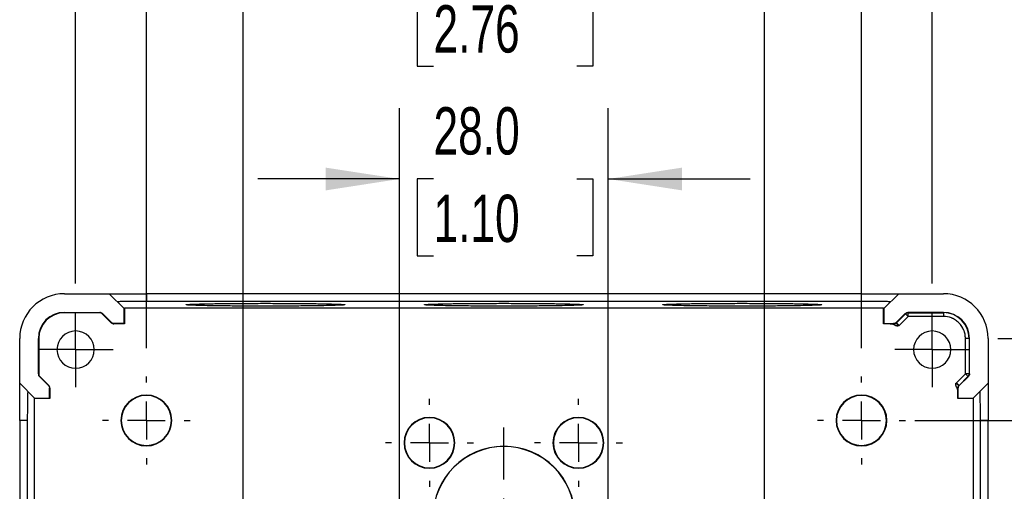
# Model space of a CAD drawing. Header units: millimetres. Extents: x 0 to 838, y 0 to 648.
# Tile 7 of 11: x 499 to 631, y 376 to 439. Entities that reach past the tile are written whole.
import ezdxf

# ---------------------------------------------------------------- set-up
doc = ezdxf.new("R2010")
doc.units = ezdxf.units.MM
doc.header["$LTSCALE"] = 3
doc.linetypes.add('CENTERX2', pattern=[20.32, 12.7, -2.54, 2.54, -2.54])
doc.layers.add('CENTER', color=40, linetype='CENTERX2')
doc.layers.add('DIMENSIONS', color=140, linetype='Continuous', lineweight=25)
doc.styles.add('SLDTEXTSTYLE0', font='TXT', dxfattribs={"width": 0.7})
doc.dimstyles.new('SLDDIMSTYLE0', dxfattribs={"dimtxt": 6.474023, "dimasz": 9.906, "dimexe": 0, "dimexo": 0.0625, "dimgap": 1.618506, "dimtad": 0, "dimtih": 1, "dimtoh": 1, "dimdec": 1, "dimrnd": 1e-09, "dimzin": 4, "dimdsep": 46, "dimtxsty": 'SLDTEXTSTYLE0', "dimsah": 1, "dimcen": 0.09, "dimadec": 0, "dimazin": 1, "dimtfac": 1, "dimtdec": 1, "dimtofl": 0, "dimtmove": 0, "dimatfit": 3, "dimfxl": 0, "dimfrac": 2, "dimtolj": 1, "dimtzin": 12, "dimarcsym": 0})
doc.dimstyles.new('SLDDIMSTYLE1', dxfattribs={"dimtxt": 6.474023, "dimasz": 9.906, "dimexe": 0, "dimexo": 0.0625, "dimgap": 1.618506, "dimtad": 0, "dimtih": 1, "dimtoh": 1, "dimdec": 1, "dimrnd": 1e-09, "dimzin": 12, "dimdsep": 46, "dimtxsty": 'SLDTEXTSTYLE0', "dimsah": 1, "dimcen": 0.09, "dimadec": 0, "dimazin": 3, "dimtfac": 1, "dimtdec": 1, "dimtofl": 0, "dimtmove": 0, "dimatfit": 3, "dimfxl": 0, "dimfrac": 2, "dimtolj": 1, "dimtzin": 12, "dimarcsym": 0})
doc.dimstyles.new('SLDDIMSTYLE3', dxfattribs={"dimtxt": 6.474023, "dimasz": 9.906, "dimexe": 0, "dimexo": 0.0625, "dimgap": 1.618506, "dimtad": 0, "dimtih": 1, "dimtoh": 1, "dimdec": 1, "dimrnd": 1e-09, "dimzin": 4, "dimdsep": 46, "dimtxsty": 'SLDTEXTSTYLE0', "dimsah": 1, "dimcen": 0.09, "dimadec": 0, "dimazin": 1, "dimtfac": 1, "dimtdec": 1, "dimtmove": 0, "dimatfit": 0, "dimfxl": 0, "dimfrac": 2, "dimtolj": 1, "dimtzin": 12, "dimarcsym": 0})

# ---------------------------------------------------------------- blocks, each defined once
blk = doc.blocks.new('_D_17')
at = {"layer": 'DIMENSIONS'}
for p, q in [((549.64, 347.21), (549.64, 427.45)), ((577.64, 347.21), (577.64, 427.45)), ((549.64, 417.93), (530.59, 417.93)), ((554.19, 417.93), (552.01, 417.93)), ((552.01, 417.93), (552.01, 407.64)), ((573.42, 417.93), (575.6, 417.93)), ((575.6, 417.93), (575.6, 407.64)), ((577.64, 417.93), (596.69, 417.93)), ((552.01, 407.64), (554.19, 407.64)), ((575.6, 407.64), (573.42, 407.64))]:
    blk.add_line(p, q, dxfattribs=at)
for points in [[(549.64, 417.93), (539.73, 419.45), (539.73, 416.4)], [(577.64, 417.93), (587.54, 416.4), (587.54, 419.45)]]:
    blk.add_solid(points, dxfattribs=at)
at = {"layer": 'DIMENSIONS', "char_height": 6.35, "attachment_point": 1, "style": 'SLDTEXTSTYLE0'}
for s, insert in [('28.0', (554.19, 427.56)), ('1.10', (554.19, 415.82))]:
    blk.add_mtext(s, dxfattribs=dict(at, insert=insert))
blk = doc.blocks.new('_D_18')
at = {"layer": 'DIMENSIONS'}
for p, q in [((528.64, 353.39), (528.64, 452.87)), ((598.64, 350.85), (598.64, 452.87)), ((528.64, 443.35), (509.59, 443.35)), ((554.19, 443.35), (552.01, 443.35)), ((552.01, 443.35), (552.01, 433.06)), ((573.42, 443.35), (575.6, 443.35)), ((575.6, 443.35), (575.6, 433.06)), ((598.64, 443.35), (617.69, 443.35)), ((552.01, 433.06), (554.19, 433.06)), ((575.6, 433.06), (573.42, 433.06))]:
    blk.add_line(p, q, dxfattribs=at)
for points in [[(528.64, 443.35), (518.73, 444.87), (518.73, 441.82)], [(598.64, 443.35), (608.54, 441.82), (608.54, 444.87)]]:
    blk.add_solid(points, dxfattribs=at)
at = {"layer": 'DIMENSIONS', "char_height": 6.35, "attachment_point": 1, "style": 'SLDTEXTSTYLE0'}
for s, insert in [('70.0', (554.19, 452.98)), ('2.76', (554.19, 441.24))]:
    blk.add_mtext(s, dxfattribs=dict(at, insert=insert))
blk = doc.blocks.new('_D_19')
at = {"layer": 'DIMENSIONS'}
for p, q in [((515.64, 395.25), (515.64, 478.06)), ((611.64, 395.25), (611.64, 478.06)), ((515.64, 468.54), (545.41, 468.54)), ((554.19, 468.54), (552.01, 468.54)), ((552.01, 468.54), (552.01, 458.25)), ((573.42, 468.54), (575.6, 468.54)), ((575.6, 468.54), (575.6, 458.25)), ((611.64, 468.54), (582.2, 468.54)), ((552.01, 458.25), (554.19, 458.25)), ((575.6, 458.25), (573.42, 458.25))]:
    blk.add_line(p, q, dxfattribs=at)
for points in [[(515.64, 468.54), (525.54, 467.01), (525.54, 470.06)], [(611.64, 468.54), (601.73, 470.06), (601.73, 467.01)]]:
    blk.add_solid(points, dxfattribs=at)
at = {"layer": 'DIMENSIONS', "char_height": 6.35, "attachment_point": 1, "style": 'SLDTEXTSTYLE0'}
for s, insert in [('96.0', (554.19, 478.17)), ('3.78', (554.19, 466.43))]:
    blk.add_mtext(s, dxfattribs=dict(at, insert=insert))
blk = doc.blocks.new('_D_20')
at = {"layer": 'DIMENSIONS'}
for p, q in [((506.14, 403.89), (506.14, 503.02)), ((621.14, 403.89), (621.14, 503.02)), ((506.14, 493.49), (545.41, 493.49)), ((554.19, 493.49), (552.01, 493.49)), ((552.01, 493.49), (552.01, 483.2)), ((573.42, 493.49), (575.6, 493.49)), ((575.6, 493.49), (575.6, 483.2)), ((621.14, 493.49), (582.2, 493.49)), ((552.01, 483.2), (554.19, 483.2)), ((575.6, 483.2), (573.42, 483.2))]:
    blk.add_line(p, q, dxfattribs=at)
for points in [[(506.14, 493.49), (516.04, 491.97), (516.04, 495.02)], [(621.14, 493.49), (611.23, 495.02), (611.23, 491.97)]]:
    blk.add_solid(points, dxfattribs=at)
at = {"layer": 'DIMENSIONS', "char_height": 6.35, "attachment_point": 1, "style": 'SLDTEXTSTYLE0'}
for s, insert in [('115.0', (551.49, 503.13)), ('4.53', (554.19, 491.39))]:
    blk.add_mtext(s, dxfattribs=dict(at, insert=insert))
blk = doc.blocks.new('_D_23')
at = {"layer": 'DIMENSIONS'}
for p, q in [((618.81, 385.54), (711.23, 385.54)), ((701.7, 385.54), (701.7, 350.96)), ((692.09, 339.22), (689.91, 339.22)), ((689.91, 339.22), (689.91, 328.93)), ((711.32, 339.22), (713.5, 339.22)), ((713.5, 339.22), (713.5, 328.93)), ((689.91, 328.93), (692.09, 328.93)), ((713.5, 328.93), (711.32, 328.93)), ((701.7, 289.54), (701.7, 327.49)), ((618.81, 289.54), (711.23, 289.54))]:
    blk.add_line(p, q, dxfattribs=at)
for points in [[(701.7, 385.54), (700.18, 375.63), (703.23, 375.63)], [(701.7, 289.54), (703.23, 299.44), (700.18, 299.44)]]:
    blk.add_solid(points, dxfattribs=at)
at = {"layer": 'DIMENSIONS', "char_height": 6.35, "attachment_point": 1, "style": 'SLDTEXTSTYLE0'}
for s, insert in [('96.0', (692.09, 348.86)), ('3.78', (692.09, 337.12))]:
    blk.add_mtext(s, dxfattribs=dict(at, insert=insert))
blk = doc.blocks.new('_D_24')
at = {"layer": 'DIMENSIONS'}
for p, q in [((629.95, 396.54), (740.16, 396.54)), ((730.64, 396.54), (730.64, 350.96)), ((721.02, 339.22), (718.84, 339.22)), ((718.84, 339.22), (718.84, 328.93)), ((740.25, 339.22), (742.43, 339.22)), ((742.43, 339.22), (742.43, 328.93)), ((718.84, 328.93), (721.02, 328.93)), ((742.43, 328.93), (740.25, 328.93)), ((730.64, 280.04), (730.64, 327.49)), ((629.99, 280.04), (740.16, 280.04))]:
    blk.add_line(p, q, dxfattribs=at)
for points in [[(730.64, 396.54), (729.11, 386.63), (732.16, 386.63)], [(730.64, 280.04), (732.16, 289.94), (729.11, 289.94)]]:
    blk.add_solid(points, dxfattribs=at)
at = {"layer": 'DIMENSIONS', "char_height": 6.35, "attachment_point": 1, "style": 'SLDTEXTSTYLE0'}
for s, insert in [('116.5', (718.32, 348.86)), ('4.59', (721.02, 337.12))]:
    blk.add_mtext(s, dxfattribs=dict(at, insert=insert))
blk = doc.blocks.new('SW_CENTERMARKSYMBOL_12')
at = {"layer": 'CENTER', "color": 0}
for p, q in [((0, 2.54), (0, 5.04)), ((0, 0), (0, 2.54)), ((-2.54, 0), (-5.04, 0)), ((0, 0), (-2.54, 0)), ((0, 0), (0, -2.54)), ((0, 0), (2.54, 0)), ((2.54, 0), (5.04, 0)), ((0, -2.54), (0, -5.04))]:
    blk.add_line(p, q, dxfattribs=at)
blk = doc.blocks.new('SW_CENTERMARKSYMBOL_13')
at = {"layer": 'CENTER', "color": 0}
for p, q in [((0, 2.54), (0, 5.04)), ((0, 0), (0, 2.54)), ((-2.54, 0), (-5.04, 0)), ((0, 0), (-2.54, 0)), ((0, 0), (0, -2.54)), ((0, 0), (2.54, 0)), ((2.54, 0), (5.04, 0)), ((0, -2.54), (0, -5.04))]:
    blk.add_line(p, q, dxfattribs=at)
blk = doc.blocks.new('SW_CENTERMARKSYMBOL_18')
at = {"layer": 'CENTER', "color": 0}
for p, q in [((0, 5.08), (0, 5.9)), ((0, 0), (0, 2.54)), ((-5.08, 0), (-5.9, 0)), ((0, 0), (-2.54, 0)), ((0, 0), (0, -2.54)), ((0, 0), (2.54, 0)), ((5.08, 0), (5.9, 0)), ((0, -5.08), (0, -5.9))]:
    blk.add_line(p, q, dxfattribs=at)
blk = doc.blocks.new('SW_CENTERMARKSYMBOL_19')
at = {"layer": 'CENTER', "color": 0}
for p, q in [((0, 5.08), (0, 5.9)), ((0, 0), (0, 2.54)), ((-5.08, 0), (-5.9, 0)), ((0, 0), (-2.54, 0)), ((0, 0), (0, -2.54)), ((0, 0), (2.54, 0)), ((5.08, 0), (5.9, 0)), ((0, -5.08), (0, -5.9))]:
    blk.add_line(p, q, dxfattribs=at)
blk = doc.blocks.new('SW_CENTERMARKSYMBOL_27')
at = {"layer": 'CENTER', "color": 0}
for p, q in [((0, 5.08), (0, 12.04)), ((0, 0), (0, 2.54)), ((-5.08, 0), (-12.04, 0)), ((0, 0), (-2.54, 0)), ((0, 0), (0, -2.54)), ((0, 0), (2.54, 0)), ((5.08, 0), (12.04, 0)), ((0, -5.08), (0, -12.04))]:
    blk.add_line(p, q, dxfattribs=at)
blk = doc.blocks.new('SW_CENTERMARKSYMBOL_34')
at = {"layer": 'CENTER', "color": 0}
for p, q in [((0, 5.08), (0, 5.9)), ((0, 0), (0, 2.54)), ((-5.08, 0), (-5.9, 0)), ((0, 0), (-2.54, 0)), ((0, 0), (0, -2.54)), ((0, 0), (2.54, 0)), ((5.08, 0), (5.9, 0)), ((0, -5.08), (0, -5.9))]:
    blk.add_line(p, q, dxfattribs=at)
blk = doc.blocks.new('SW_CENTERMARKSYMBOL_35')
at = {"layer": 'CENTER', "color": 0}
for p, q in [((0, 5.08), (0, 5.9)), ((0, 0), (0, 2.54)), ((-5.08, 0), (-5.9, 0)), ((0, 0), (-2.54, 0)), ((0, 0), (0, -2.54)), ((0, 0), (2.54, 0)), ((5.08, 0), (5.9, 0)), ((0, -5.08), (0, -5.9))]:
    blk.add_line(p, q, dxfattribs=at)

msp = doc.modelspace()

# ---------------------------------------------------------------- linework, layer by layer
for p, q in [((504.64, 402.54), (510.64, 402.54)), ((510.64, 402.54), (512.64, 400.54)), ((510.64, 402.54), (515.64, 402.54)), ((515.64, 402.54), (515.64, 401.51)), ((611.64, 402.54), (515.64, 402.54)), ((611.64, 401.51), (611.64, 402.54)), ((611.64, 402.54), (616.64, 402.54)), ((614.64, 400.54), (616.64, 402.54)), ((616.64, 402.54), (622.64, 402.54)), ((512.64, 400.54), (512.69, 400.59)), ((512.64, 398.54), (512.64, 400.54)), ((614.58, 400.59), (512.69, 400.59)), ((512.69, 400.59), (512.69, 398.48)), ((611.64, 401.51), (515.64, 401.51)), ((614.58, 400.59), (614.64, 400.54)), ((614.58, 398.48), (614.58, 400.59)), ((614.64, 400.54), (614.64, 398.54)), ((504.64, 400.04), (509.39, 400.04)), ((504.64, 400.04), (504.64, 399.98)), ((509.37, 399.98), (504.64, 399.98)), ((509.39, 400.04), (509.37, 399.98)), ((509.75, 399.89), (509.72, 399.84)), ((510.93, 398.63), (509.72, 399.84)), ((509.75, 399.89), (510.95, 398.68)), ((616.32, 398.68), (617.52, 399.89)), ((617.54, 399.85), (616.34, 398.64)), ((617.9, 399.49), (616.69, 398.29)), ((617.54, 399.85), (617.52, 399.89)), ((617.54, 399.85), (617.9, 399.49)), ((622.64, 400.04), (617.88, 400.04)), ((617.9, 399.99), (617.88, 400.04)), ((617.9, 399.99), (622.64, 399.99)), ((617.9, 399.49), (617.9, 399.99)), ((622.64, 399.49), (617.9, 399.49)), ((622.64, 400.04), (622.64, 399.99)), ((622.64, 399.99), (622.64, 399.49)), ((510.95, 398.68), (510.93, 398.63)), ((511.28, 398.48), (511.31, 398.54)), ((512.69, 398.48), (511.28, 398.48)), ((512.64, 398.54), (511.31, 398.54)), ((512.69, 398.48), (512.64, 398.54)), ((614.64, 398.54), (614.58, 398.48)), ((615.51, 398.48), (614.58, 398.48)), ((614.64, 398.54), (615.96, 398.54)), ((615.96, 398.54), (615.98, 398.49)), ((616.34, 398.64), (616.32, 398.68)), ((616.34, 398.64), (616.69, 398.29)), ((498.64, 390.54), (498.64, 396.54)), ((501.14, 391.78), (501.14, 396.54)), ((501.14, 396.54), (501.19, 396.54)), ((501.19, 396.54), (501.19, 391.8)), ((626.09, 396.54), (625.59, 396.54)), ((625.59, 391.8), (625.59, 396.54)), ((626.14, 396.54), (626.09, 396.54)), ((626.09, 396.54), (626.09, 391.8)), ((626.14, 391.78), (626.14, 396.54)), ((628.64, 396.54), (628.64, 390.54)), ((501.19, 391.8), (501.14, 391.78)), ((501.33, 391.45), (501.28, 391.43)), ((502.49, 390.22), (501.28, 391.43)), ((501.33, 391.45), (502.54, 390.24)), ((624.38, 390.59), (625.59, 391.8)), ((624.74, 390.24), (625.94, 391.44)), ((625.99, 391.43), (624.78, 390.22)), ((626.09, 391.8), (625.59, 391.8)), ((625.99, 391.43), (625.94, 391.44)), ((626.14, 391.78), (626.09, 391.8)), ((500.64, 388.54), (498.64, 390.54)), ((498.64, 385.54), (498.64, 390.54)), ((502.54, 390.24), (502.49, 390.22)), ((624.74, 390.24), (624.38, 390.59)), ((624.78, 390.22), (624.74, 390.24)), ((628.64, 390.54), (626.64, 388.54)), ((628.64, 390.54), (628.64, 385.54)), ((502.64, 389.86), (502.69, 389.89)), ((502.64, 388.54), (502.64, 389.86)), ((502.69, 389.89), (502.69, 388.48)), ((624.58, 388.48), (624.58, 389.41)), ((624.59, 389.88), (624.64, 389.86)), ((624.64, 388.54), (624.64, 389.86)), ((500.58, 388.48), (500.64, 388.54)), ((500.58, 388.48), (500.58, 286.59)), ((502.69, 388.48), (500.58, 388.48)), ((500.64, 388.54), (502.64, 388.54)), ((502.64, 388.54), (502.69, 388.48)), ((624.58, 388.48), (624.64, 388.54)), ((626.69, 388.48), (624.58, 388.48)), ((624.64, 388.54), (626.64, 388.54)), ((626.64, 388.54), (626.69, 388.48)), ((626.69, 286.59), (626.69, 388.48)), ((499.66, 385.54), (498.64, 385.54)), ((498.64, 385.54), (498.64, 289.54)), ((499.66, 385.54), (499.66, 289.54)), ((512.27, 385.54), (512.22, 385.54)), ((519, 385.54), (519.05, 385.54)), ((608.27, 385.54), (608.22, 385.54)), ((615, 385.54), (615.05, 385.54)), ((627.61, 289.54), (627.61, 385.54)), ((628.64, 385.54), (627.61, 385.54)), ((628.64, 289.54), (628.64, 385.54)), ((550.27, 382.54), (550.22, 382.54)), ((557, 382.54), (557.05, 382.54)), ((570.27, 382.54), (570.22, 382.54)), ((577, 382.54), (577.05, 382.54))]:
    msp.add_line(p, q)
at = {"flags": 128}
msp.add_lwpolyline([(625.59, 391.8), (625.66, 391.73), (625.73, 391.66), (625.79, 391.6), (625.84, 391.55), (625.88, 391.5), (625.92, 391.47), (625.94, 391.45), (625.94, 391.44)], dxfattribs=at)
for centre, radius, start, end in [((504.64, 396.54), 6, 90, 180), ((622.64, 396.54), 6, 0, 90), ((504.64, 396.54), 3.5, 90, 180), ((504.64, 396.54), 3.45, 90, 180), ((617.9, 399.49), 0.5, 90.0075, 134.9925), ((622.64, 396.54), 3.5, 0, 90), ((622.64, 396.54), 3.46, 0, 90), ((506.14, 395.04), 2.5, 0, 180), ((621.14, 395.04), 2.5, 360, 180), ((506.14, 395.04), 2.5, 180, 0), ((621.14, 395.04), 2.5, 180, 360), ((625.59, 391.8), 0.5, 315.0075, 359.9925), ((515.64, 385.54), 3.41, 0, 180), ((515.64, 385.54), 3.36, 0, 180), ((611.64, 385.54), 3.41, 360, 180), ((611.64, 385.54), 3.36, 360, 180), ((515.64, 385.54), 3.41, 180, 0), ((515.64, 385.54), 3.36, 180, 0), ((553.64, 382.54), 3.41, 360, 180), ((553.64, 382.54), 3.36, 360, 180), ((573.64, 382.54), 3.41, 0, 180), ((573.64, 382.54), 3.36, 0, 180), ((611.64, 385.54), 3.41, 180, 360), ((611.64, 385.54), 3.36, 180, 360), ((553.64, 382.54), 3.41, 180, 360), ((553.64, 382.54), 3.36, 180, 360), ((563.64, 372.54), 9.53, 0, 180), ((563.64, 372.54), 9.5, 0, 180), ((573.64, 382.54), 3.41, 180, 0), ((573.64, 382.54), 3.36, 180, 0)]:
    msp.add_arc(centre, radius, start, end)
for points, knots in [([(515.64, 401.51), (515.17, 401.51), (514.67, 401.51), (513.7, 401.5), (513.23, 401.5), (512.46, 401.49), (512.17, 401.48), (511.8, 401.46), (511.72, 401.45), (511.73, 401.44)], [0, 0, 0, 0, 0.25, 0.25, 0.5, 0.5, 0.75, 0.75, 1, 1, 1, 1]), ([(520.97, 401.06), (520.97, 401.07), (520.99, 401.08), (521.13, 401.09), (521.23, 401.1), (521.55, 401.12), (521.76, 401.13), (522.33, 401.15), (522.67, 401.16), (523.53, 401.18), (524.03, 401.19), (525.21, 401.21), (525.88, 401.22), (527.35, 401.23), (528.16, 401.24), (529.86, 401.24), (530.75, 401.25), (532.52, 401.25), (533.41, 401.24), (535.11, 401.24), (535.92, 401.23), (537.39, 401.22), (538.06, 401.21), (539.24, 401.19), (539.74, 401.18), (540.6, 401.16), (540.95, 401.15), (541.51, 401.13), (541.72, 401.12), (542.04, 401.1), (542.14, 401.09), (542.28, 401.08), (542.3, 401.07), (542.3, 401.06)], [0, 0, 0, 0, 0.0625, 0.0625, 0.125, 0.125, 0.1875, 0.1875, 0.25, 0.25, 0.3125, 0.3125, 0.375, 0.375, 0.4375, 0.4375, 0.5, 0.5, 0.5625, 0.5625, 0.625, 0.625, 0.6875, 0.6875, 0.75, 0.75, 0.8125, 0.8125, 0.875, 0.875, 0.9375, 0.9375, 1, 1, 1, 1]), ([(542.3, 401.06), (542.3, 401.05), (542.28, 401.04), (542.14, 401.03), (542.04, 401.02), (541.72, 401), (541.51, 400.99), (540.95, 400.97), (540.6, 400.96), (539.74, 400.94), (539.24, 400.93), (538.06, 400.91), (537.39, 400.9), (535.92, 400.89), (535.11, 400.88), (533.41, 400.88), (532.52, 400.87), (530.75, 400.87), (529.86, 400.88), (528.16, 400.88), (527.35, 400.89), (525.88, 400.9), (525.21, 400.91), (524.03, 400.93), (523.53, 400.94), (522.67, 400.96), (522.33, 400.97), (521.76, 400.99), (521.55, 401), (521.23, 401.02), (521.13, 401.03), (520.99, 401.04), (520.97, 401.05), (520.97, 401.06)], [0, 0, 0, 0, 0.0625, 0.0625, 0.125, 0.125, 0.1875, 0.1875, 0.25, 0.25, 0.3125, 0.3125, 0.375, 0.375, 0.4375, 0.4375, 0.5, 0.5, 0.5625, 0.5625, 0.625, 0.625, 0.6875, 0.6875, 0.75, 0.75, 0.8125, 0.8125, 0.875, 0.875, 0.9375, 0.9375, 1, 1, 1, 1]), ([(552.97, 401.06), (552.97, 401.07), (552.99, 401.08), (553.13, 401.09), (553.23, 401.1), (553.55, 401.12), (553.76, 401.13), (554.33, 401.15), (554.67, 401.16), (555.53, 401.18), (556.03, 401.19), (557.21, 401.21), (557.88, 401.22), (559.35, 401.23), (560.16, 401.24), (561.86, 401.24), (562.75, 401.25), (564.52, 401.25), (565.41, 401.24), (567.11, 401.24), (567.92, 401.23), (569.39, 401.22), (570.06, 401.21), (571.24, 401.19), (571.74, 401.18), (572.6, 401.16), (572.95, 401.15), (573.51, 401.13), (573.72, 401.12), (574.04, 401.1), (574.14, 401.09), (574.28, 401.08), (574.3, 401.07), (574.3, 401.06)], [0, 0, 0, 0, 0.0625, 0.0625, 0.125, 0.125, 0.1875, 0.1875, 0.25, 0.25, 0.3125, 0.3125, 0.375, 0.375, 0.4375, 0.4375, 0.5, 0.5, 0.5625, 0.5625, 0.625, 0.625, 0.6875, 0.6875, 0.75, 0.75, 0.8125, 0.8125, 0.875, 0.875, 0.9375, 0.9375, 1, 1, 1, 1]), ([(574.3, 401.06), (574.3, 401.05), (574.28, 401.04), (574.14, 401.03), (574.04, 401.02), (573.72, 401), (573.51, 400.99), (572.95, 400.97), (572.6, 400.96), (571.74, 400.94), (571.24, 400.93), (570.06, 400.91), (569.39, 400.9), (567.92, 400.89), (567.11, 400.88), (565.41, 400.88), (564.52, 400.87), (562.75, 400.87), (561.86, 400.88), (560.16, 400.88), (559.35, 400.89), (557.88, 400.9), (557.21, 400.91), (556.03, 400.93), (555.53, 400.94), (554.67, 400.96), (554.33, 400.97), (553.76, 400.99), (553.55, 401), (553.23, 401.02), (553.13, 401.03), (552.99, 401.04), (552.97, 401.05), (552.97, 401.06)], [0, 0, 0, 0, 0.0625, 0.0625, 0.125, 0.125, 0.1875, 0.1875, 0.25, 0.25, 0.3125, 0.3125, 0.375, 0.375, 0.4375, 0.4375, 0.5, 0.5, 0.5625, 0.5625, 0.625, 0.625, 0.6875, 0.6875, 0.75, 0.75, 0.8125, 0.8125, 0.875, 0.875, 0.9375, 0.9375, 1, 1, 1, 1]), ([(584.97, 401.06), (584.97, 401.07), (584.99, 401.08), (585.13, 401.09), (585.23, 401.1), (585.55, 401.12), (585.76, 401.13), (586.33, 401.15), (586.67, 401.16), (587.53, 401.18), (588.03, 401.19), (589.21, 401.21), (589.88, 401.22), (591.35, 401.23), (592.16, 401.24), (593.86, 401.24), (594.75, 401.25), (596.52, 401.25), (597.41, 401.24), (599.11, 401.24), (599.92, 401.23), (601.39, 401.22), (602.06, 401.21), (603.24, 401.19), (603.74, 401.18), (604.6, 401.16), (604.95, 401.15), (605.51, 401.13), (605.72, 401.12), (606.04, 401.1), (606.14, 401.09), (606.28, 401.08), (606.3, 401.07), (606.3, 401.06)], [0, 0, 0, 0, 0.0625, 0.0625, 0.125, 0.125, 0.1875, 0.1875, 0.25, 0.25, 0.3125, 0.3125, 0.375, 0.375, 0.4375, 0.4375, 0.5, 0.5, 0.5625, 0.5625, 0.625, 0.625, 0.6875, 0.6875, 0.75, 0.75, 0.8125, 0.8125, 0.875, 0.875, 0.9375, 0.9375, 1, 1, 1, 1]), ([(606.3, 401.06), (606.3, 401.05), (606.28, 401.04), (606.14, 401.03), (606.04, 401.02), (605.72, 401), (605.51, 400.99), (604.95, 400.97), (604.6, 400.96), (603.74, 400.94), (603.24, 400.93), (602.06, 400.91), (601.39, 400.9), (599.92, 400.89), (599.11, 400.88), (597.41, 400.88), (596.52, 400.87), (594.75, 400.87), (593.86, 400.88), (592.16, 400.88), (591.35, 400.89), (589.88, 400.9), (589.21, 400.91), (588.03, 400.93), (587.53, 400.94), (586.67, 400.96), (586.33, 400.97), (585.76, 400.99), (585.55, 401), (585.23, 401.02), (585.13, 401.03), (584.99, 401.04), (584.97, 401.05), (584.97, 401.06)], [0, 0, 0, 0, 0.0625, 0.0625, 0.125, 0.125, 0.1875, 0.1875, 0.25, 0.25, 0.3125, 0.3125, 0.375, 0.375, 0.4375, 0.4375, 0.5, 0.5, 0.5625, 0.5625, 0.625, 0.625, 0.6875, 0.6875, 0.75, 0.75, 0.8125, 0.8125, 0.875, 0.875, 0.9375, 0.9375, 1, 1, 1, 1]), ([(615.54, 401.44), (615.55, 401.45), (615.47, 401.46), (615.1, 401.48), (614.81, 401.49), (614.04, 401.5), (613.57, 401.5), (612.6, 401.51), (612.1, 401.51), (611.64, 401.51)], [0, 0, 0, 0, 0.25, 0.25, 0.5, 0.5, 0.75, 0.75, 1, 1, 1, 1]), ([(509.72, 399.84), (509.68, 399.88), (509.62, 399.92), (509.5, 399.97), (509.43, 399.98), (509.37, 399.98)], [0, 0, 0, 0, 0.5, 0.5, 1, 1, 1, 1]), ([(509.75, 399.89), (509.7, 399.93), (509.65, 399.97), (509.52, 400.02), (509.46, 400.04), (509.39, 400.04)], [0, 0, 0, 0, 0.5, 0.5, 1, 1, 1, 1]), ([(617.52, 399.89), (617.57, 399.93), (617.63, 399.97), (617.75, 400.02), (617.81, 400.04), (617.88, 400.04)], [0, 0, 0, 0, 0.5, 0.5, 1, 1, 1, 1]), ([(625.59, 396.54), (625.59, 396.72), (625.57, 397), (625.49, 397.32), (625.44, 397.47), (625.42, 397.54), (625.4, 397.58), (625.39, 397.6), (625.23, 398), (625.01, 398.34), (624.58, 398.77), (624.35, 398.96), (624.05, 399.14), (623.89, 399.22), (623.82, 399.25), (623.77, 399.27), (623.75, 399.28), (623.37, 399.42), (623.01, 399.49), (622.64, 399.49)], [0, 0, 0, 0, 0.125, 0.1875, 0.21875, 0.234375, 0.234375, 0.25, 0.25, 0.5, 0.5, 0.625, 0.6875, 0.71875, 0.734375, 0.734375, 0.75, 0.75, 1, 1, 1, 1]), ([(510.93, 398.63), (510.98, 398.58), (511.03, 398.55), (511.15, 398.5), (511.22, 398.48), (511.28, 398.48)], [0, 0, 0, 0, 0.5, 0.5, 1, 1, 1, 1]), ([(511.31, 398.54), (511.24, 398.54), (511.18, 398.55), (511.05, 398.6), (511, 398.64), (510.95, 398.68)], [0, 0, 0, 0, 0.5, 0.5, 1, 1, 1, 1]), ([(616.15, 398.3), (616.1, 398.32), (616.02, 398.36), (615.88, 398.42), (615.75, 398.46), (615.63, 398.48), (615.55, 398.48), (615.51, 398.48)], [0, 0, 0, 0, 0.226571, 0.438095, 0.636157, 0.82269, 1, 1, 1, 1]), ([(616.32, 398.68), (616.27, 398.64), (616.22, 398.6), (616.09, 398.55), (616.03, 398.54), (615.96, 398.54)], [0, 0, 0, 0, 0.5, 0.5, 1, 1, 1, 1]), ([(615.98, 398.49), (616, 398.49), (616.03, 398.49), (616.09, 398.5), (616.15, 398.52), (616.22, 398.55), (616.27, 398.59), (616.3, 398.61)], [0, 0, 0, 0, 0.1807863, 0.3486304, 0.5057929, 0.7479171, 1, 1, 1, 1]), ([(615.98, 398.49), (616.01, 398.49), (616.04, 398.47), (616.1, 398.41), (616.13, 398.36), (616.15, 398.3)], [0, 0, 0, 0, 0.5, 0.5, 1, 1, 1, 1]), ([(616.62, 398.22), (616.59, 398.22), (616.54, 398.21), (616.46, 398.2), (616.37, 398.21), (616.26, 398.24), (616.19, 398.28), (616.15, 398.3)], [0, 0, 0, 0, 0.16754, 0.332158, 0.496661, 0.733475, 1, 1, 1, 1]), ([(616.3, 398.61), (616.3, 398.61), (616.31, 398.6), (616.34, 398.56), (616.36, 398.53), (616.43, 398.45), (616.46, 398.41), (616.54, 398.31), (616.58, 398.27), (616.62, 398.22)], [0, 0, 0, 0, 0.25, 0.25, 0.5, 0.5, 0.75, 0.75, 1, 1, 1, 1]), ([(501.14, 391.78), (501.14, 391.71), (501.15, 391.65), (501.2, 391.53), (501.24, 391.47), (501.28, 391.43)], [0, 0, 0, 0, 0.5, 0.5, 1, 1, 1, 1]), ([(501.19, 391.8), (501.19, 391.74), (501.2, 391.67), (501.25, 391.55), (501.29, 391.49), (501.33, 391.45)], [0, 0, 0, 0, 0.5, 0.5, 1, 1, 1, 1]), ([(626.14, 391.78), (626.14, 391.71), (626.12, 391.65), (626.07, 391.53), (626.03, 391.47), (625.99, 391.43)], [0, 0, 0, 0, 0.5, 0.5, 1, 1, 1, 1]), ([(502.49, 390.22), (502.53, 390.17), (502.57, 390.12), (502.62, 389.99), (502.64, 389.93), (502.64, 389.86)], [0, 0, 0, 0, 0.5, 0.5, 1, 1, 1, 1]), ([(502.69, 389.89), (502.69, 389.95), (502.67, 390.02), (502.62, 390.14), (502.59, 390.19), (502.54, 390.24)], [0, 0, 0, 0, 0.5, 0.5, 1, 1, 1, 1]), ([(624.4, 390.05), (624.38, 390.08), (624.36, 390.13), (624.33, 390.21), (624.31, 390.3), (624.3, 390.4), (624.31, 390.48), (624.32, 390.52)], [0, 0, 0, 0, 0.186334, 0.360078, 0.523483, 0.756402, 1, 1, 1, 1]), ([(624.71, 390.2), (624.7, 390.2), (624.7, 390.21), (624.66, 390.24), (624.63, 390.26), (624.55, 390.33), (624.51, 390.36), (624.41, 390.44), (624.36, 390.48), (624.32, 390.52)], [0, 0, 0, 0, 0.25, 0.25, 0.5, 0.5, 0.75, 0.75, 1, 1, 1, 1]), ([(624.59, 389.88), (624.59, 389.91), (624.57, 389.94), (624.51, 390), (624.46, 390.03), (624.4, 390.05)], [0, 0, 0, 0, 0.5, 0.5, 1, 1, 1, 1]), ([(624.58, 389.41), (624.58, 389.44), (624.58, 389.49), (624.57, 389.58), (624.55, 389.67), (624.52, 389.76), (624.49, 389.86), (624.45, 389.95), (624.41, 390.02), (624.4, 390.05)], [0, 0, 0, 0, 0.125833, 0.256002, 0.391408, 0.532852, 0.681038, 0.836578, 1, 1, 1, 1]), ([(624.71, 390.2), (624.69, 390.19), (624.67, 390.16), (624.65, 390.11), (624.62, 390.06), (624.61, 390.02), (624.6, 389.97), (624.59, 389.93), (624.59, 389.9), (624.59, 389.88)], [0, 0, 0, 0, 0.143036, 0.283045, 0.421801, 0.561124, 0.702813, 0.848581, 1, 1, 1, 1]), ([(624.64, 389.86), (624.64, 389.93), (624.65, 389.99), (624.7, 390.12), (624.74, 390.17), (624.78, 390.22)], [0, 0, 0, 0, 0.5, 0.5, 1, 1, 1, 1]), ([(499.73, 389.44), (499.72, 389.45), (499.71, 389.38), (499.69, 389), (499.69, 388.71), (499.67, 387.94), (499.67, 387.47), (499.66, 386.5), (499.66, 386), (499.66, 385.54)], [0, 0, 0, 0, 0.25, 0.25, 0.5, 0.5, 0.75, 0.75, 1, 1, 1, 1]), ([(627.61, 385.54), (627.61, 386), (627.61, 386.5), (627.6, 387.47), (627.6, 387.94), (627.59, 388.71), (627.58, 389), (627.56, 389.38), (627.55, 389.45), (627.54, 389.44)], [0, 0, 0, 0, 0.25, 0.25, 0.5, 0.5, 0.75, 0.75, 1, 1, 1, 1])]:
    msp.add_open_spline(points, degree=3, knots=knots)
for points in [[(615.51, 398.48), (615.64, 398.49), (615.8, 398.49), (615.98, 398.49)], [(616.3, 398.61), (616.31, 398.62), (616.32, 398.63), (616.34, 398.64)], [(616.69, 398.29), (616.67, 398.26), (616.64, 398.24), (616.62, 398.22)], [(624.32, 390.52), (624.34, 390.54), (624.36, 390.57), (624.38, 390.59)], [(624.74, 390.24), (624.73, 390.22), (624.72, 390.21), (624.71, 390.2)], [(624.58, 389.41), (624.59, 389.54), (624.59, 389.7), (624.59, 389.88)]]:
    msp.add_open_spline(points, degree=3)

# ---------------------------------------------------------------- block references
at = {"layer": 'CENTER'}
for name, p in [('SW_CENTERMARKSYMBOL_12', (506.14, 395.04)), ('SW_CENTERMARKSYMBOL_13', (621.14, 395.04)), ('SW_CENTERMARKSYMBOL_19', (515.64, 385.54)), ('SW_CENTERMARKSYMBOL_18', (611.64, 385.54)), ('SW_CENTERMARKSYMBOL_34', (553.64, 382.54)), ('SW_CENTERMARKSYMBOL_35', (573.64, 382.54)), ('SW_CENTERMARKSYMBOL_27', (563.64, 372.54))]:
    msp.add_blockref(name, p, dxfattribs=at)

# ---------------------------------------------------------------- dimensions: what is measured, and where the dimension line sits
at = {"layer": 'DIMENSIONS'}
for base, p1, p2, dimstyle, picture, middle in [((621.14, 493.49), (506.14, 400.08), (621.14, 400.08), 'SLDDIMSTYLE0', '_D_20', (563.8, 493.49)), ((611.64, 468.54), (515.64, 391.44), (611.64, 391.44), 'SLDDIMSTYLE0', '_D_19', (563.8, 468.54)), ((598.64, 443.35), (528.64, 349.58), (598.64, 347.04), 'SLDDIMSTYLE3', '_D_18', (563.8, 443.35)), ((577.64, 417.93), (549.64, 343.4), (577.64, 343.4), 'SLDDIMSTYLE3', '_D_17', (563.8, 417.93))]:
    dim = msp.add_linear_dim(base=base, p1=p1, p2=p2, dimstyle=dimstyle, dxfattribs=at)
    dim.commit()
    dim.dimension.update_dxf_attribs({"geometry": picture, "text_midpoint": middle, "dimtype": 160})
for base, p1, p2, dimstyle, picture, middle in [((730.64, 280.04), (626.14, 396.54), (626.18, 280.04), 'SLDDIMSTYLE1', '_D_24', (730.64, 339.22)), ((701.7, 289.54), (615, 385.54), (615, 289.54), 'SLDDIMSTYLE0', '_D_23', (701.7, 339.22))]:
    dim = msp.add_linear_dim(base=base, p1=p1, p2=p2, angle=90, dimstyle=dimstyle, dxfattribs=at)
    dim.commit()
    dim.dimension.update_dxf_attribs({"geometry": picture, "text_midpoint": middle, "dimtype": 160})

doc.saveas('drawing.dxf')
